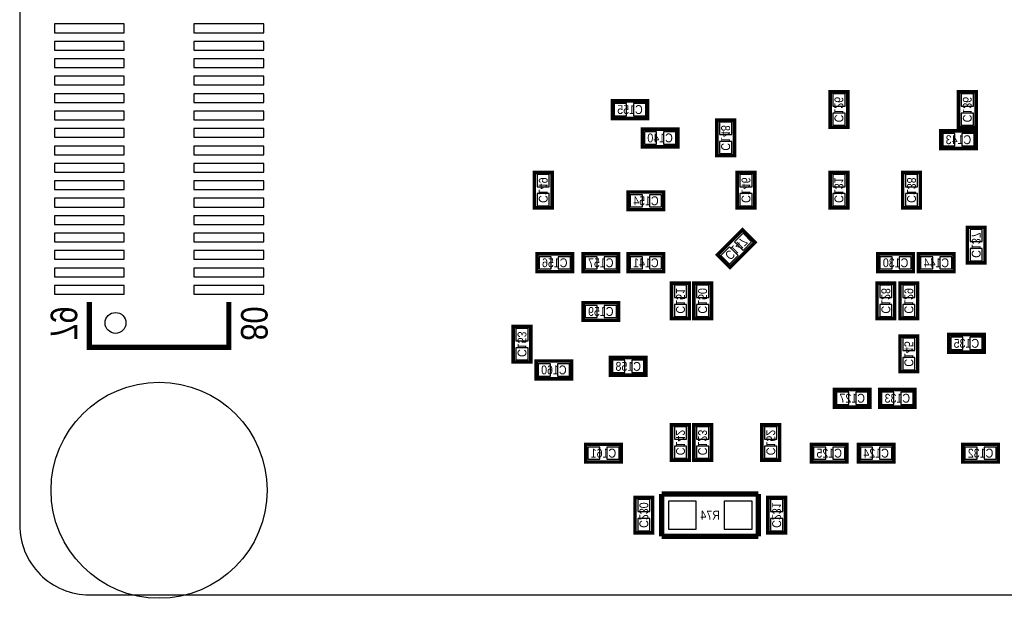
# Model space of a CAD drawing. Extents: x 0 to 45, y -0.1 to 62.1.
# Tile 1 of 4: x 0 to 28.2, y -0.1 to 16.5. Entities that reach past the tile are written whole.
import ezdxf
from ezdxf.enums import TextEntityAlignment as Align

# ---------------------------------------------------------------- set-up
doc = ezdxf.new("R2010")
doc.units = 0
for name, color, linetype in [('BG_OUTLINE', 92, 'CONTINUOUS'), ('PG_SILKSCREEN_BOTTOM', 150, 'CONTINUOUS'), ('PIN_BOTTOM', 253, 'CONTINUOUS'), ('RD_SILKSCREEN_BOTTOM', 150, 'CONTINUOUS')]:
    doc.layers.add(name, color=color, linetype=linetype)

msp = doc.modelspace()

# ---------------------------------------------------------------- linework, layer by layer
at = {"layer": 'BG_OUTLINE'}
msp.add_lwpolyline([(42.999914, 0, 0.414214), (44.99991, 1.999996), (44.99991, 59.99988, 0.414214), (42.999914, 61.999876), (1.999996, 61.999876, 0.414214), (0, 59.99988), (0, 1.999996, 0.414214), (1.999996, 0), (41.999916, 0)], format="xyb", close=True, dxfattribs=at)
at = {"layer": 'PG_SILKSCREEN_BOTTOM'}
for points, const_width in [([(23.758398, 14.4272), (23.758398, 13.4112), (23.250398, 13.4112), (23.250398, 14.4272), (23.758398, 14.4272)], 0.1016), ([(27.441398, 14.4272), (27.441398, 13.4112), (26.933398, 13.4112), (26.933398, 14.4272), (27.441398, 14.4272)], 0.1016), ([(17.001998, 14.1732), (18.017998, 14.1732), (18.017998, 13.6652), (17.001998, 13.6652), (17.001998, 14.1732)], 0.1016), ([(19.999198, 12.5984), (19.999198, 13.6144), (20.507198, 13.6144), (20.507198, 12.5984), (19.999198, 12.5984)], 0.1016), ([(18.881598, 12.8524), (17.865598, 12.8524), (17.865598, 13.3604), (18.881598, 13.3604), (18.881598, 12.8524)], 0.1016), ([(26.425398, 13.3096), (27.441398, 13.3096), (27.441398, 12.8016), (26.425398, 12.8016), (26.425398, 13.3096)], 0.1016), ([(14.766798, 11.0998), (14.766798, 12.1158), (15.274798, 12.1158), (15.274798, 11.0998), (14.766798, 11.0998)], 0.1016), ([(20.583398, 11.0998), (20.583398, 12.1158), (21.091398, 12.1158), (21.091398, 11.0998), (20.583398, 11.0998)], 0.1016), ([(23.250398, 11.0998), (23.250398, 12.1158), (23.758398, 12.1158), (23.758398, 11.0998), (23.250398, 11.0998)], 0.1016), ([(25.333198, 11.0998), (25.333198, 12.1158), (25.841198, 12.1158), (25.841198, 11.0998), (25.333198, 11.0998)], 0.1016), ([(18.475198, 11.049), (17.459198, 11.049), (17.459198, 11.557), (18.475198, 11.557), (18.475198, 11.049)], 0.1016), ([(20.019264, 9.751822), (20.737576, 10.470134), (21.096732, 10.110978), (20.37842, 9.392666), (20.019264, 9.751822)], 0.1016), ([(27.695398, 10.541), (27.695398, 9.525), (27.187398, 9.525), (27.187398, 10.541), (27.695398, 10.541)], 0.1016), ([(15.858998, 9.271), (14.842998, 9.271), (14.842998, 9.779), (15.858998, 9.779), (15.858998, 9.271)], 0.1016), ([(17.179798, 9.271), (16.163798, 9.271), (16.163798, 9.779), (17.179798, 9.779), (17.179798, 9.271)], 0.1016), ([(18.475198, 9.271), (17.459198, 9.271), (17.459198, 9.779), (18.475198, 9.779), (18.475198, 9.271)], 0.1016), ([(25.637998, 9.271), (24.621998, 9.271), (24.621998, 9.779), (25.637998, 9.779), (25.637998, 9.271)], 0.1016), ([(25.790398, 9.779), (26.806398, 9.779), (26.806398, 9.271), (25.790398, 9.271), (25.790398, 9.779)], 0.1016), ([(19.211798, 8.9408), (19.211798, 7.9248), (18.703798, 7.9248), (18.703798, 8.9408), (19.211798, 8.9408)], 0.1016), ([(19.338798, 7.9248), (19.338798, 8.9408), (19.846798, 8.9408), (19.846798, 7.9248), (19.338798, 7.9248)], 0.1016), ([(24.596598, 7.9248), (24.596598, 8.9408), (25.104598, 8.9408), (25.104598, 7.9248), (24.596598, 7.9248)], 0.1016), ([(25.256998, 7.9248), (25.256998, 8.9408), (25.764998, 8.9408), (25.764998, 7.9248), (25.256998, 7.9248)], 0.1016), ([(5.999988, 8.39978), (5.999988, 7.099808), (1.999996, 7.099808), (1.999996, 8.39978)], 0.150114), ([(17.179798, 7.874), (16.163798, 7.874), (16.163798, 8.382), (17.179798, 8.382), (17.179798, 7.874)], 0.1016), ([(14.157198, 6.6802), (14.157198, 7.6962), (14.665198, 7.6962), (14.665198, 6.6802), (14.157198, 6.6802)], 0.1016), ([(25.256998, 6.4008), (25.256998, 7.4168), (25.764998, 7.4168), (25.764998, 6.4008), (25.256998, 6.4008)], 0.1016), ([(27.669998, 6.9596), (26.653998, 6.9596), (26.653998, 7.4676), (27.669998, 7.4676), (27.669998, 6.9596)], 0.1016), ([(17.967198, 6.2992), (16.951198, 6.2992), (16.951198, 6.8072), (17.967198, 6.8072), (17.967198, 6.2992)], 0.1016), ([(15.833598, 6.1976), (14.817598, 6.1976), (14.817598, 6.7056), (15.833598, 6.7056), (15.833598, 6.1976)], 0.1016), ([(23.377398, 5.8928), (24.393398, 5.8928), (24.393398, 5.3848), (23.377398, 5.3848), (23.377398, 5.8928)], 0.1016), ([(25.688798, 5.3848), (24.672798, 5.3848), (24.672798, 5.8928), (25.688798, 5.8928), (25.688798, 5.3848)], 0.1016), ([(18.703798, 3.8608), (18.703798, 4.8768), (19.211798, 4.8768), (19.211798, 3.8608), (18.703798, 3.8608)], 0.1016), ([(19.846798, 4.8768), (19.846798, 3.8608), (19.338798, 3.8608), (19.338798, 4.8768), (19.846798, 4.8768)], 0.1016), ([(21.294598, 3.8608), (21.294598, 4.8768), (21.802598, 4.8768), (21.802598, 3.8608), (21.294598, 3.8608)], 0.1016), ([(17.255998, 3.81), (16.239998, 3.81), (16.239998, 4.318), (17.255998, 4.318), (17.255998, 3.81)], 0.1016), ([(22.716998, 4.318), (23.732998, 4.318), (23.732998, 3.81), (22.716998, 3.81), (22.716998, 4.318)], 0.1016), ([(24.063198, 4.318), (25.079198, 4.318), (25.079198, 3.81), (24.063198, 3.81), (24.063198, 4.318)], 0.1016), ([(27.060398, 4.318), (28.076398, 4.318), (28.076398, 3.81), (27.060398, 3.81), (27.060398, 4.318)], 0.1016), ([(18.161, 2.794), (18.161, 1.778), (17.653, 1.778), (17.653, 2.794), (18.161, 2.794)], 0.1016), ([(21.1963, 2.8956), (18.415, 2.8956)], 0.1524), ([(18.415, 2.8956), (18.415, 1.6764)], 0.1524), ([(21.1963, 1.6764), (21.1963, 2.8956)], 0.1524), ([(21.971, 2.794), (21.971, 1.778), (21.463, 1.778), (21.463, 2.794), (21.971, 2.794)], 0.1016), ([(18.415, 1.6764), (21.1963, 1.6764)], 0.1524)]:
    msp.add_lwpolyline(points, dxfattribs=dict(at, const_width=const_width))
at = {"layer": 'PIN_BOTTOM'}
for points in [[(0.999998, 16.124936), (2.999994, 16.124936), (2.999994, 16.374872), (0.999998, 16.374872)], [(4.99999, 16.124936), (6.999986, 16.124936), (6.999986, 16.374872), (4.99999, 16.374872)], [(0.999998, 15.62481), (2.999994, 15.62481), (2.999994, 15.874746), (0.999998, 15.874746)], [(4.99999, 15.62481), (6.999986, 15.62481), (6.999986, 15.874746), (4.99999, 15.874746)], [(0.999998, 15.124938), (2.999994, 15.124938), (2.999994, 15.374874), (0.999998, 15.374874)], [(4.99999, 15.124938), (6.999986, 15.124938), (6.999986, 15.374874), (4.99999, 15.374874)], [(0.999998, 14.624812), (2.999994, 14.624812), (2.999994, 14.874748), (0.999998, 14.874748)], [(4.99999, 14.624812), (6.999986, 14.624812), (6.999986, 14.874748), (4.99999, 14.874748)], [(0.999998, 14.12494), (2.999994, 14.12494), (2.999994, 14.374876), (0.999998, 14.374876)], [(4.99999, 14.12494), (6.999986, 14.12494), (6.999986, 14.374876), (4.99999, 14.374876)], [(23.679404, 14.369288), (23.329392, 14.369288), (23.329392, 14.019276), (23.679404, 14.019276)], [(27.362404, 14.369288), (27.012392, 14.369288), (27.012392, 14.019276), (27.362404, 14.019276)], [(0.999998, 13.624814), (2.999994, 13.624814), (2.999994, 13.87475), (0.999998, 13.87475)], [(4.99999, 13.624814), (6.999986, 13.624814), (6.999986, 13.87475), (4.99999, 13.87475)], [(17.05991, 14.094206), (17.05991, 13.744194), (17.409922, 13.744194), (17.409922, 14.094206)], [(17.610074, 14.094206), (17.610074, 13.744194), (17.960086, 13.744194), (17.960086, 14.094206)], [(23.679404, 13.819124), (23.329392, 13.819124), (23.329392, 13.469112), (23.679404, 13.469112)], [(27.362404, 13.819124), (27.012392, 13.819124), (27.012392, 13.469112), (27.362404, 13.469112)], [(0.999998, 13.124942), (2.999994, 13.124942), (2.999994, 13.374878), (0.999998, 13.374878)], [(4.99999, 13.124942), (6.999986, 13.124942), (6.999986, 13.374878), (4.99999, 13.374878)], [(18.273522, 12.931394), (18.273522, 13.281406), (17.92351, 13.281406), (17.92351, 12.931394)], [(18.823686, 12.931394), (18.823686, 13.281406), (18.473674, 13.281406), (18.473674, 12.931394)], [(20.078192, 13.206476), (20.428204, 13.206476), (20.428204, 13.556488), (20.078192, 13.556488)], [(20.078192, 12.656312), (20.428204, 12.656312), (20.428204, 13.006324), (20.078192, 13.006324)], [(26.48331, 13.230606), (26.48331, 12.880594), (26.833322, 12.880594), (26.833322, 13.230606)], [(27.033474, 13.230606), (27.033474, 12.880594), (27.383486, 12.880594), (27.383486, 13.230606)], [(0.999998, 12.624816), (2.999994, 12.624816), (2.999994, 12.874752), (0.999998, 12.874752)], [(4.99999, 12.624816), (6.999986, 12.624816), (6.999986, 12.874752), (4.99999, 12.874752)], [(0.999998, 12.124944), (2.999994, 12.124944), (2.999994, 12.37488), (0.999998, 12.37488)], [(4.99999, 12.124944), (6.999986, 12.124944), (6.999986, 12.37488), (4.99999, 12.37488)], [(0.999998, 11.624818), (2.999994, 11.624818), (2.999994, 11.874754), (0.999998, 11.874754)], [(4.99999, 11.624818), (6.999986, 11.624818), (6.999986, 11.874754), (4.99999, 11.874754)], [(14.845792, 11.707876), (15.195804, 11.707876), (15.195804, 12.057888), (14.845792, 12.057888)], [(20.662392, 11.707876), (21.012404, 11.707876), (21.012404, 12.057888), (20.662392, 12.057888)], [(23.329392, 11.707876), (23.679404, 11.707876), (23.679404, 12.057888), (23.329392, 12.057888)], [(25.412192, 11.707876), (25.762204, 11.707876), (25.762204, 12.057888), (25.412192, 12.057888)], [(0.999998, 11.124946), (2.999994, 11.124946), (2.999994, 11.374882), (0.999998, 11.374882)], [(4.99999, 11.124946), (6.999986, 11.124946), (6.999986, 11.374882), (4.99999, 11.374882)], [(14.845792, 11.157712), (15.195804, 11.157712), (15.195804, 11.507724), (14.845792, 11.507724)], [(17.867122, 11.127994), (17.867122, 11.478006), (17.51711, 11.478006), (17.51711, 11.127994)], [(18.417286, 11.127994), (18.417286, 11.478006), (18.067274, 11.478006), (18.067274, 11.127994)], [(20.662392, 11.157712), (21.012404, 11.157712), (21.012404, 11.507724), (20.662392, 11.507724)], [(23.329392, 11.157712), (23.679404, 11.157712), (23.679404, 11.507724), (23.329392, 11.507724)], [(25.412192, 11.157712), (25.762204, 11.157712), (25.762204, 11.507724), (25.412192, 11.507724)], [(0.999998, 10.62482), (2.999994, 10.62482), (2.999994, 10.874756), (0.999998, 10.874756)], [(4.99999, 10.62482), (6.999986, 10.62482), (6.999986, 10.874756), (4.99999, 10.874756)], [(27.616404, 10.483088), (27.266392, 10.483088), (27.266392, 10.133076), (27.616404, 10.133076)], [(0.999998, 10.124948), (2.999994, 10.124948), (2.999994, 10.374884), (0.999998, 10.374884)], [(4.99999, 10.124948), (6.999986, 10.124948), (6.999986, 10.374884), (4.99999, 10.374884)], [(20.505066, 10.125964), (20.752562, 9.878468), (21.000058, 10.125964), (20.752562, 10.37346)], [(20.115938, 9.736836), (20.363434, 9.48934), (20.61093, 9.736836), (20.363434, 9.984332)], [(27.616404, 9.932924), (27.266392, 9.932924), (27.266392, 9.582912), (27.616404, 9.582912)], [(0.999998, 9.624822), (2.999994, 9.624822), (2.999994, 9.874758), (0.999998, 9.874758)], [(4.99999, 9.624822), (6.999986, 9.624822), (6.999986, 9.874758), (4.99999, 9.874758)], [(15.250922, 9.349994), (15.250922, 9.700006), (14.90091, 9.700006), (14.90091, 9.349994)], [(15.801086, 9.349994), (15.801086, 9.700006), (15.451074, 9.700006), (15.451074, 9.349994)], [(16.571722, 9.349994), (16.571722, 9.700006), (16.22171, 9.700006), (16.22171, 9.349994)], [(17.121886, 9.349994), (17.121886, 9.700006), (16.771874, 9.700006), (16.771874, 9.349994)], [(17.867122, 9.349994), (17.867122, 9.700006), (17.51711, 9.700006), (17.51711, 9.349994)], [(18.417286, 9.349994), (18.417286, 9.700006), (18.067274, 9.700006), (18.067274, 9.349994)], [(25.029922, 9.349994), (25.029922, 9.700006), (24.67991, 9.700006), (24.67991, 9.349994)], [(25.580086, 9.349994), (25.580086, 9.700006), (25.230074, 9.700006), (25.230074, 9.349994)], [(25.84831, 9.700006), (25.84831, 9.349994), (26.198322, 9.349994), (26.198322, 9.700006)], [(26.398474, 9.700006), (26.398474, 9.349994), (26.748486, 9.349994), (26.748486, 9.700006)], [(0.999998, 9.12495), (2.999994, 9.12495), (2.999994, 9.374886), (0.999998, 9.374886)], [(4.99999, 9.12495), (6.999986, 9.12495), (6.999986, 9.374886), (4.99999, 9.374886)], [(0.999998, 8.624824), (2.999994, 8.624824), (2.999994, 8.87476), (0.999998, 8.87476)], [(4.99999, 8.624824), (6.999986, 8.624824), (6.999986, 8.87476), (4.99999, 8.87476)], [(19.132804, 8.882888), (18.782792, 8.882888), (18.782792, 8.532876), (19.132804, 8.532876)], [(19.417792, 8.532876), (19.767804, 8.532876), (19.767804, 8.882888), (19.417792, 8.882888)], [(24.675592, 8.532876), (25.025604, 8.532876), (25.025604, 8.882888), (24.675592, 8.882888)], [(25.335992, 8.532876), (25.686004, 8.532876), (25.686004, 8.882888), (25.335992, 8.882888)], [(16.571722, 7.952994), (16.571722, 8.303006), (16.22171, 8.303006), (16.22171, 7.952994)], [(17.121886, 7.952994), (17.121886, 8.303006), (16.771874, 8.303006), (16.771874, 7.952994)], [(19.132804, 8.332724), (18.782792, 8.332724), (18.782792, 7.982712), (19.132804, 7.982712)], [(19.417792, 7.982712), (19.767804, 7.982712), (19.767804, 8.332724), (19.417792, 8.332724)], [(24.675592, 7.982712), (25.025604, 7.982712), (25.025604, 8.332724), (24.675592, 8.332724)], [(25.335992, 7.982712), (25.686004, 7.982712), (25.686004, 8.332724), (25.335992, 8.332724)], [(14.236192, 7.288276), (14.586204, 7.288276), (14.586204, 7.638288), (14.236192, 7.638288)], [(25.335992, 7.008876), (25.686004, 7.008876), (25.686004, 7.358888), (25.335992, 7.358888)], [(27.061922, 7.038594), (27.061922, 7.388606), (26.71191, 7.388606), (26.71191, 7.038594)], [(27.612086, 7.038594), (27.612086, 7.388606), (27.262074, 7.388606), (27.262074, 7.038594)], [(14.236192, 6.738112), (14.586204, 6.738112), (14.586204, 7.088124), (14.236192, 7.088124)], [(25.335992, 6.458712), (25.686004, 6.458712), (25.686004, 6.808724), (25.335992, 6.808724)], [(15.225522, 6.276594), (15.225522, 6.626606), (14.87551, 6.626606), (14.87551, 6.276594)], [(15.775686, 6.276594), (15.775686, 6.626606), (15.425674, 6.626606), (15.425674, 6.276594)], [(17.359122, 6.378194), (17.359122, 6.728206), (17.00911, 6.728206), (17.00911, 6.378194)], [(17.909286, 6.378194), (17.909286, 6.728206), (17.559274, 6.728206), (17.559274, 6.378194)], [(23.43531, 5.813806), (23.43531, 5.463794), (23.785322, 5.463794), (23.785322, 5.813806)], [(23.985474, 5.813806), (23.985474, 5.463794), (24.335486, 5.463794), (24.335486, 5.813806)], [(25.080722, 5.463794), (25.080722, 5.813806), (24.73071, 5.813806), (24.73071, 5.463794)], [(25.630886, 5.463794), (25.630886, 5.813806), (25.280874, 5.813806), (25.280874, 5.463794)], [(18.782792, 4.468876), (19.132804, 4.468876), (19.132804, 4.818888), (18.782792, 4.818888)], [(19.767804, 4.818888), (19.417792, 4.818888), (19.417792, 4.468876), (19.767804, 4.468876)], [(21.373592, 4.468876), (21.723604, 4.468876), (21.723604, 4.818888), (21.373592, 4.818888)], [(16.647922, 3.888994), (16.647922, 4.239006), (16.29791, 4.239006), (16.29791, 3.888994)], [(17.198086, 3.888994), (17.198086, 4.239006), (16.848074, 4.239006), (16.848074, 3.888994)], [(18.782792, 3.918712), (19.132804, 3.918712), (19.132804, 4.268724), (18.782792, 4.268724)], [(19.767804, 4.268724), (19.417792, 4.268724), (19.417792, 3.918712), (19.767804, 3.918712)], [(21.373592, 3.918712), (21.723604, 3.918712), (21.723604, 4.268724), (21.373592, 4.268724)], [(22.77491, 4.239006), (22.77491, 3.888994), (23.124922, 3.888994), (23.124922, 4.239006)], [(23.325074, 4.239006), (23.325074, 3.888994), (23.675086, 3.888994), (23.675086, 4.239006)], [(24.12111, 4.239006), (24.12111, 3.888994), (24.471122, 3.888994), (24.471122, 4.239006)], [(24.671274, 4.239006), (24.671274, 3.888994), (25.021286, 3.888994), (25.021286, 4.239006)], [(27.11831, 4.239006), (27.11831, 3.888994), (27.468322, 3.888994), (27.468322, 4.239006)], [(27.668474, 4.239006), (27.668474, 3.888994), (28.018486, 3.888994), (28.018486, 4.239006)], [(18.082006, 2.736088), (17.731994, 2.736088), (17.731994, 2.386076), (18.082006, 2.386076)], [(19.41195, 1.88595), (19.41195, 2.68605), (18.61185, 2.68605), (18.61185, 1.88595)], [(21.01215, 1.88595), (21.01215, 2.68605), (20.21205, 2.68605), (20.21205, 1.88595)], [(21.892006, 2.736088), (21.541994, 2.736088), (21.541994, 2.386076), (21.892006, 2.386076)], [(18.082006, 2.185924), (17.731994, 2.185924), (17.731994, 1.835912), (18.082006, 1.835912)], [(21.892006, 2.185924), (21.541994, 2.185924), (21.541994, 1.835912), (21.892006, 1.835912)]]:
    msp.add_lwpolyline(points, close=True, dxfattribs=at)
for centre, radius in [((2.750058, 7.799832), 0.299974), ((3.999992, 2.999994), 3.099943)]:
    msp.add_circle(centre, radius, dxfattribs=at)

# ---------------------------------------------------------------- texts
at = {"layer": 'PG_SILKSCREEN_BOTTOM', "text_generation_flag": 2, "width": 0.866667}
for s, p in [('79', (0.889, 7.2898)), ('80', (6.35, 7.2898))]:
    msp.add_text(s, height=0.762, rotation=270, dxfattribs=at).set_placement(p)
at = {"layer": 'RD_SILKSCREEN_BOTTOM', "text_generation_flag": 2, "width": 0.9}
for s, rotation, p in [('C126', 270, (23.377398, 13.919454)), ('C136', 270, (27.060398, 13.919454)), ('C148', 270, (20.126198, 13.106654)), ('C149', 270, (14.893798, 11.608054)), ('C146', 270, (20.710398, 11.608054)), ('C131', 270, (23.377398, 11.608054)), ('C138', 270, (25.460198, 11.608054)), ('C147', 225, (20.46859, 10.021316)), ('C137', 270, (27.314398, 10.033254)), ('C151', 270, (18.830798, 8.433054)), ('C150', 270, (19.465798, 8.433054)), ('C128', 270, (24.723598, 8.433054)), ('C129', 270, (25.383998, 8.433054)), ('C153', 270, (14.284198, 7.188454)), ('C145', 270, (25.383998, 6.909054)), ('C142', 270, (18.830798, 4.369054)), ('C123', 270, (19.465798, 4.369054)), ('C152', 270, (21.421598, 4.369054)), ('C230', 270, (17.78, 2.286254)), ('C231', 270, (21.59, 2.286254))]:
    msp.add_text(s, height=0.254, rotation=rotation, dxfattribs=at).set_placement(p, align=Align.CENTER)
for s, p in [('C155', (17.509998, 13.7922)), ('C140', (18.373598, 12.9794)), ('C143', (26.933398, 12.9286)), ('C154', (17.967198, 11.176)), ('C156', (15.350998, 9.398)), ('C157', (16.671798, 9.398)), ('C141', (17.967198, 9.398)), ('C130', (25.129998, 9.398)), ('C144', (26.298398, 9.398)), ('C159', (16.671798, 8.001)), ('C135', (27.161998, 7.0866)), ('C160', (15.325598, 6.3246)), ('C158', (17.459198, 6.4262)), ('C127', (23.885398, 5.5118)), ('C133', (25.180798, 5.5118)), ('C161', (16.747998, 3.937)), ('C125', (23.224998, 3.937)), ('C124', (24.571198, 3.937)), ('C132', (27.568398, 3.937)), ('R74', (19.812, 2.159))]:
    msp.add_text(s, height=0.254, dxfattribs=at).set_placement(p, align=Align.CENTER)

doc.saveas('drawing.dxf')
